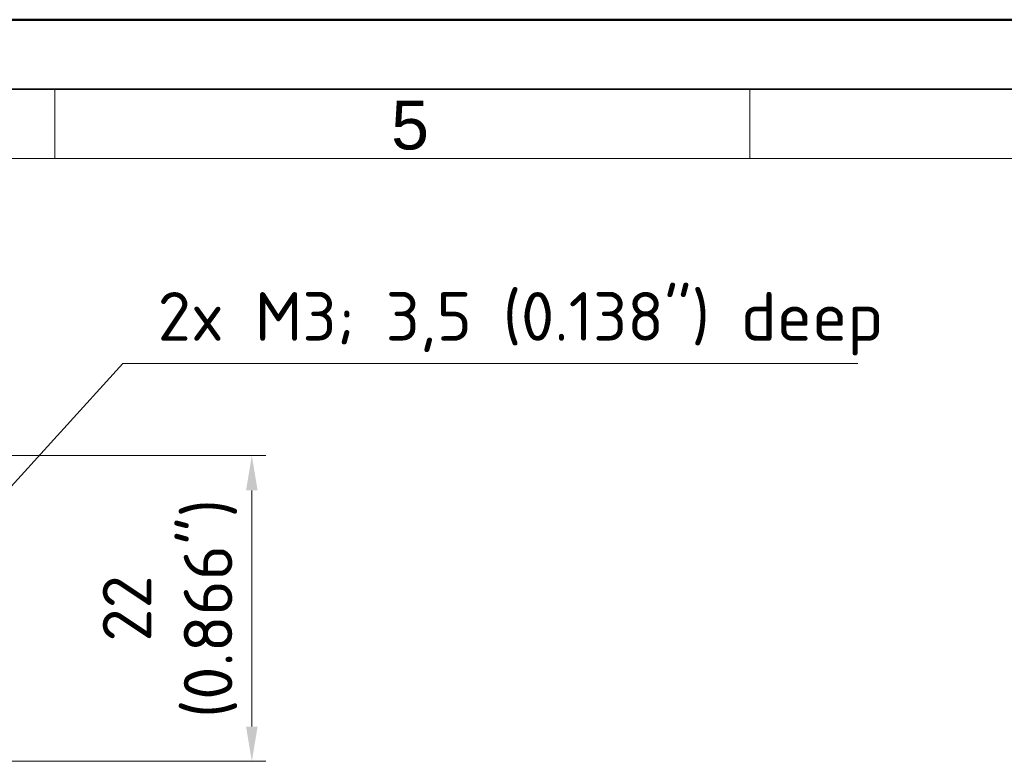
# Model space of a CAD drawing. Header units: millimetres. Extents: x 0 to 420, y 0 to 297.
# Tile 26 of 53: x 208 to 279, y 244 to 297. Entities that reach past the tile are written whole.
import ezdxf

# ---------------------------------------------------------------- set-up
doc = ezdxf.new("R2010")
doc.units = ezdxf.units.MM
doc.layers.get('0').update_dxf_attribs({"lineweight": 25})
for name, color, linetype, lineweight in [('001', 7, 'Continuous', 50), ('Bemaßung (ISO)', 7, 'Continuous', 18), ('Symbol (ISO)', 7, 'Continuous', 18)]:
    doc.layers.add(name, color=color, linetype=linetype, lineweight=lineweight)
doc.layers.add('Symbole(DIN)', color=3, linetype='Continuous', lineweight=25, true_color=0x00ff00)
doc.styles.add('Aktuell-DIN', font='arial.ttf')
doc.styles.add('Notiztext (DIN)', font='isocpeur.ttf')
doc.dimstyles.new('Standard (DIN)', dxfattribs={"dimtxt": 3.5, "dimasz": 2.5, "dimexe": 1, "dimexo": 0, "dimgap": 0.7, "dimtad": 1, "dimtoh": 1, "dimrnd": 1e-08, "dimtxsty": 'Notiztext (DIN)', "dimcen": 0.09, "dimdle": 10, "dimclrd": 256, "dimclre": 256, "dimclrt": 256, "dimazin": 2, "dimtfac": 0.514286, "dimtdec": 4, "dimtmove": 0, "dimatfit": 3, "dimfxl": 1, "dimtolj": 1, "dimlwd": -1, "dimlwe": -1, "dimarcsym": 0})
doc.dimstyles.new('Standard (DIN)$7', dxfattribs={"dimtxt": 3.5, "dimasz": 2.5, "dimexe": 1, "dimexo": 0, "dimgap": 0.7, "dimtad": 1, "dimtoh": 1, "dimrnd": 1e-08, "dimtxsty": 'Notiztext (DIN)', "dimcen": 0.09, "dimdle": 10, "dimclrd": 256, "dimclre": 256, "dimclrt": 256, "dimazin": 2, "dimtfac": 0.514286, "dimtdec": 4, "dimtmove": 0, "dimatfit": 3, "dimfxl": 1, "dimtolj": 1, "dimlwd": -1, "dimlwe": -1, "dimarcsym": 0})

# ---------------------------------------------------------------- blocks, each defined once
blk = doc.blocks.new('*D36')
at = {"layer": 'Bemaßung (ISO)', "transparency": 16777216}
for p, q in [((199.165, 265.623), (226.165, 265.623)), ((225.165, 246.123), (225.165, 263.123)), ((146.599, 243.623), (226.165, 243.623))]:
    blk.add_line(p, q, dxfattribs=at)
for points in [[(224.749, 263.123), (225.582, 263.123), (225.165, 265.623)], [(224.749, 246.123), (225.582, 246.123), (225.165, 243.623)]]:
    blk.add_solid(points, dxfattribs=at)
at = {"layer": 'Defpoints', "color": 0, "transparency": 16777216}
for p in [(199.165, 265.623), (225.165, 265.623), (146.599, 243.623)]:
    blk.add_point(p, dxfattribs=at)
at = {"layer": 'Bemaßung (ISO)', "transparency": 16777216, "insert": (214.432, 254.623), "char_height": 3.5, "attachment_point": 2, "rotation": 90, "style": 'Notiztext (DIN)'}
blk.add_mtext('\\A1;22{\\P(0.866")}', dxfattribs=at)
blk = doc.blocks.new('Ränder Basler-A3')
at = {"layer": '001'}
blk.add_line((0, 297), (420, 297), dxfattribs=at)
at = {"layer": '001', "color": 7, "linetype": 'Continuous', "lineweight": 35}
blk.add_line((5, 292), (415, 292), dxfattribs=at)
at = {"layer": '001', "color": 7, "linetype": 'Continuous', "lineweight": 18}
for p, q in [((211, 292), (211, 287)), ((261, 292), (261, 287)), ((10, 287), (410, 287))]:
    blk.add_line(p, q, dxfattribs=at)
at = {"layer": 'Symbole(DIN)', "color": 250, "true_color": 0x3f3f3f, "insert": (235.194, 289.386), "char_height": 3.5, "attachment_point": 4, "style": 'Aktuell-DIN'}
blk.add_mtext('\\fArial|b0|i0;5', dxfattribs=at)

msp = doc.modelspace()

# ---------------------------------------------------------------- block references
msp.add_blockref('Ränder Basler-A3', (0, 0))

# ---------------------------------------------------------------- texts
at = {"layer": 'Symbol (ISO)', "insert": (218.386, 272.839), "char_height": 3.5, "width": 51.58542, "attachment_point": 7, "line_spacing_factor": 0.6125, "style": 'Notiztext (DIN)'}
msp.add_mtext('{2x M3; 3,5 (0.138") deep}', dxfattribs=at)

# ---------------------------------------------------------------- dimensions: what is measured, and where the dimension line sits
at = {"layer": 'Bemaßung (ISO)'}
dim = msp.add_linear_dim(base=(225.165, 265.623), p1=(146.599, 243.623), p2=(199.165, 265.623), angle=90, text='<>{\\P(0.866")}', dimstyle='Standard (DIN)', override={"dimtoh": 0, "dimdec": 2, "dimtp": 0, "dimtm": 0, "dimtdec": 4, "dimtofl": 0, "dimatfit": 1, "dimtvp": -0.25}, dxfattribs=at)
dim.commit()
dim.dimension.update_dxf_attribs({"geometry": '*D36', "text_midpoint": (225.165, 254.623), "dimtype": 160})

# ---------------------------------------------------------------- leaders
at = {"layer": 'Symbol (ISO)', "annotation_type": 0, "has_hookline": 1, "hookline_direction": 0, "text_width": 50.4}
msp.add_leader([(202.825, 257.888), (215.886, 272.256), (218.386, 272.256)], dimstyle='Standard (DIN)$7', override={"dimgap": 0, "dimtad": 1}, dxfattribs=at)

doc.saveas('drawing.dxf')
